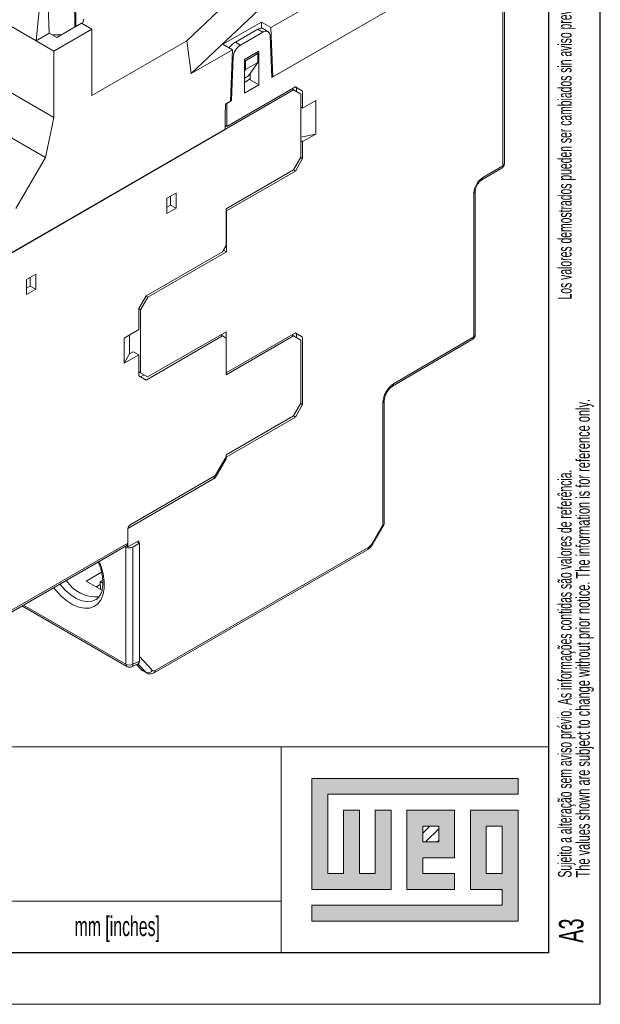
# Model space of a CAD drawing. Header units: millimetres. Extents: x 0 to 420, y 0 to 297.
# Tile 12 of 14: x 364 to 420, y 0 to 96. Entities that reach past the tile are written whole.
import ezdxf

# ---------------------------------------------------------------- set-up
doc = ezdxf.new("R2010")
doc.units = ezdxf.units.MM
doc.layers.add('FORMATO', color=7, linetype='Continuous')
doc.layers.add('LEGENDA', color=7, linetype='Continuous')
doc.styles.add('SLDTEXTSTYLE1', font='TXT', dxfattribs={"width": 0.605})
doc.styles.add('SLDTEXTSTYLE2', font='TXT', dxfattribs={"width": 0.569583})

# ---------------------------------------------------------------- blocks, each defined once
blk = doc.blocks.new('SW_NOTE_0')
at = {"color": 0, "linetype": 'Continuous', "lineweight": 0, "attachment_point": 1, "rotation": 90}
for s, insert, char_height, style in [('Sujeito a alteração sem aviso prévio. As informações contidas são valores de referência.                                                           Los valores demostrados pueden ser cambiados sin aviso previo. La información és de referencia solamente.', (-1.705, 0), 1.322917, 'SLDTEXTSTYLE2'), ('The values shown are subject to change without prior notice. The information is for reference only.', (0.059, 0), 1.32292, 'SLDTEXTSTYLE1')]:
    blk.add_mtext(s, dxfattribs=dict(at, insert=insert, char_height=char_height, style=style))

msp = doc.modelspace()

# ---------------------------------------------------------------- hatches: boundary and pattern name
at = {"linetype": 'Continuous'}
msp.add_hatch(color=7, dxfattribs=at).paths.add_polyline_path([(391.99, 21.93), (391.99, 11.15), (399.69, 11.15), (399.69, 18.85), (398.15, 18.85), (398.15, 12.69), (396.61, 12.69), (396.61, 18.85), (395.07, 18.85), (395.07, 12.69), (393.53, 12.69), (393.53, 20.39), (412.01, 20.39), (412.01, 21.93)], flags=0)
h = msp.add_hatch(color=7, dxfattribs=at)
h.paths.add_polyline_path([(391.99, 8.07), (412.01, 8.07), (412.01, 18.85), (407.39, 18.85), (407.39, 11.15), (410.47, 11.15), (410.47, 9.61), (391.99, 9.61)], flags=0)
h.paths.add_polyline_path([(408.93, 17.31), (410.47, 17.31), (410.47, 12.69), (408.93, 12.69)], flags=0)
h = msp.add_hatch(color=7, dxfattribs=at)
h.paths.add_polyline_path([(405.85, 12.69), (402.77, 12.69), (402.77, 14.23), (405.85, 14.23), (405.85, 18.85), (401.23, 18.85), (401.23, 11.15), (405.85, 11.15)], flags=0)
h.paths.add_polyline_path([(404.31, 15.77), (402.77, 15.77), (402.77, 17.31), (404.31, 17.31)], flags=0)
h = msp.add_hatch(dxfattribs=at)
h.set_pattern_fill('ANSI31', color=8, scale=0.25, style=0)
h.paths.add_polyline_path([(404.31, 15.77), (402.77, 15.77), (402.77, 17.31), (404.31, 17.31)], flags=0)

# ---------------------------------------------------------------- linework, layer by layer
at = {"color": 7, "linetype": 'Continuous', "lineweight": 15}
for p, q in [((379.842, 93.542), (395.296, 108.216)), ((335.27, 104.386), (366.948, 86.098)), ((380.28, 90.365), (395.412, 104.734)), ((405.497, 104.922), (388.014, 94.83)), ((410.544, 81.405), (410.544, 102.937)), ((410.69, 81.609), (410.69, 103.021)), ((405.417, 99.977), (388.093, 89.976)), ((388.199, 90.038), (405.311, 99.916)), ((357.296, 98.121), (365.216, 93.549)), ((366.382, 96.964), (366.484, 94.281)), ((365.529, 96.471), (365.216, 93.549)), ((370.625, 94.672), (366.948, 92.549)), ((367.226, 93.853), (369.635, 95.243)), ((369.635, 95.243), (370.625, 94.672)), ((370.625, 94.672), (370.625, 88.221)), ((387.095, 95.361), (383.364, 93.207)), ((386.736, 94.664), (384.571, 93.414)), ((386.736, 94.664), (387.231, 94.378)), ((387.095, 95.361), (388.014, 94.83)), ((387.118, 94.773), (387.095, 95.361)), ((387.731, 94.427), (387.161, 94.757)), ((388.199, 90.038), (388.014, 94.83)), ((366.484, 94.281), (365.216, 93.549)), ((366.484, 94.281), (367.226, 93.853)), ((387.231, 94.378), (385.066, 93.128)), ((388.093, 89.976), (387.938, 94.005)), ((366.948, 92.549), (365.216, 93.549)), ((370.625, 88.221), (379.842, 93.542)), ((379.842, 93.542), (380.28, 90.365)), ((383.364, 93.207), (384.283, 92.676)), ((384.571, 93.414), (385.066, 93.128)), ((366.948, 92.549), (366.948, 86.098)), ((384.283, 92.676), (380.28, 90.365)), ((384.283, 92.676), (384.098, 87.67)), ((384.36, 91.939), (384.204, 87.731)), ((385.442, 91.712), (386.856, 92.528)), ((386.75, 92.304), (385.548, 91.61)), ((386.608, 92.385), (386.75, 92.304)), ((386.75, 91.448), (386.75, 92.304)), ((386.856, 92.528), (386.856, 89.262)), ((385.442, 88.446), (385.442, 91.712)), ((385.442, 91.671), (385.548, 91.61)), ((385.548, 91.61), (385.548, 90.754)), ((385.548, 90.754), (386.75, 91.448)), ((386.75, 91.448), (385.831, 90.14)), ((385.442, 90.603), (385.548, 90.754)), ((385.442, 89.915), (385.831, 90.14)), ((386.007, 90.391), (386.007, 89.752)), ((388.088, 90.102), (388.199, 90.038)), ((390.391, 89.058), (383.742, 85.219)), ((385.442, 89.507), (386.007, 89.834)), ((386.856, 89.262), (385.442, 88.446)), ((386.007, 89.752), (386.856, 89.262)), ((391.099, 88.649), (390.391, 89.058)), ((390.509, 88.99), (390.391, 89.058)), ((390.509, 88.602), (390.509, 88.99)), ((390.509, 88.99), (391.099, 88.649)), ((356.006, 88.05), (366.138, 82.201)), ((390.215, 88.772), (356.875, 69.525)), ((390.215, 88.772), (390.056, 88.864)), ((390.922, 88.364), (390.215, 88.772)), ((390.922, 88.364), (390.922, 82.24)), ((391.099, 87.016), (391.099, 88.649)), ((383.591, 86.316), (383.603, 87.384)), ((383.603, 87.384), (384.098, 87.67)), ((383.742, 85.219), (383.751, 87.469)), ((384.204, 87.731), (383.751, 87.469)), ((384.103, 87.79), (384.204, 87.731)), ((390.922, 87.118), (391.099, 87.016)), ((391.099, 87.016), (392.364, 87.746)), ((392.364, 84.48), (392.364, 87.746)), ((366.138, 82.201), (366.948, 86.098)), ((383.591, 84.928), (383.591, 86.316)), ((383.742, 85.219), (383.591, 85.306)), ((361.117, 71.954), (383.591, 84.928)), ((392.364, 84.48), (390.922, 84.177)), ((391.099, 83.75), (392.364, 84.48)), ((390.922, 83.852), (391.099, 83.75)), ((391.099, 82.117), (391.099, 83.75)), ((390.215, 81.015), (390.922, 82.24)), ((390.913, 82.224), (391.099, 82.117)), ((363.239, 77.261), (366.138, 82.201)), ((390.391, 80.892), (391.099, 82.117)), ((408.592, 80.258), (410.544, 81.405)), ((390.215, 81.015), (383.674, 77.239)), ((383.711, 77.036), (390.391, 80.892)), ((390.197, 81.004), (390.391, 80.892)), ((408.491, 80.031), (410.444, 81.178)), ((378.813, 78.76), (377.929, 78.25)), ((378.283, 77.596), (378.283, 78.454)), ((378.813, 77.29), (378.813, 78.76)), ((407.716, 64.801), (407.716, 78.732)), ((407.862, 65.005), (407.862, 78.936)), ((377.929, 78.25), (377.929, 76.78)), ((377.929, 77.392), (378.283, 77.596)), ((378.283, 77.596), (378.813, 77.29)), ((377.929, 76.78), (378.813, 77.29)), ((383.674, 73.666), (383.674, 77.239)), ((383.674, 77.057), (383.711, 77.036)), ((383.696, 73.047), (383.711, 77.036)), ((383.32, 73.054), (383.674, 73.666)), ((375.896, 68.768), (383.32, 73.054)), ((383.696, 73.047), (376.073, 68.645)), ((383.411, 73.211), (383.696, 73.047)), ((365.183, 70.892), (364.299, 70.382)), ((365.183, 69.422), (365.183, 70.892)), ((364.299, 70.382), (364.299, 68.912)), ((364.653, 69.728), (364.653, 70.586)), ((364.299, 69.524), (364.653, 69.728)), ((364.299, 68.912), (365.183, 69.422)), ((364.653, 69.728), (365.183, 69.422)), ((375.189, 67.543), (375.896, 68.768)), ((376.073, 68.645), (375.365, 67.421)), ((375.887, 68.753), (376.073, 68.645)), ((375.189, 67.543), (375.189, 65.502)), ((375.189, 67.523), (375.365, 67.421)), ((375.365, 67.421), (375.365, 61.297)), ((375.189, 65.502), (373.774, 64.685)), ((376.039, 60.907), (383.674, 65.276)), ((383.674, 61.296), (383.674, 65.276)), ((390.391, 65.174), (383.674, 61.296)), ((391.099, 64.765), (390.391, 65.174)), ((390.509, 65.106), (390.391, 65.174)), ((390.509, 64.718), (390.509, 65.106)), ((390.509, 65.106), (391.099, 64.765)), ((373.774, 64.685), (373.774, 62.236)), ((374.304, 64.991), (374.304, 63.153)), ((375.896, 60.602), (383.32, 64.889)), ((383.32, 64.889), (383.159, 64.982)), ((383.674, 64.684), (383.32, 64.889)), ((390.215, 64.888), (383.674, 61.112)), ((383.674, 61.112), (383.674, 64.684)), ((390.215, 64.888), (390.055, 64.98)), ((390.922, 64.479), (390.215, 64.888)), ((390.922, 64.479), (390.922, 58.355)), ((391.099, 58.233), (391.099, 64.765)), ((399.828, 60), (407.615, 64.574)), ((399.928, 60.227), (407.716, 64.801)), ((373.774, 62.236), (374.304, 63.153)), ((374.659, 63.358), (374.304, 63.153)), ((374.659, 63.358), (375.189, 63.052)), ((375.189, 63.052), (373.774, 62.236)), ((375.189, 63.052), (375.189, 61.011)), ((375.189, 61.399), (375.365, 61.297)), ((375.365, 61.297), (376.039, 60.907)), ((375.509, 61.213), (376.039, 60.907)), ((375.896, 60.602), (375.189, 61.011)), ((375.366, 60.908), (375.702, 61.102)), ((390.215, 57.131), (390.922, 58.355)), ((390.913, 58.34), (391.099, 58.233)), ((398.877, 46.562), (398.877, 58.395)), ((399.023, 46.646), (399.023, 58.599)), ((390.391, 57.008), (391.099, 58.233)), ((390.215, 57.131), (383.674, 53.355)), ((383.674, 53.13), (390.391, 57.008)), ((390.197, 57.12), (390.391, 57.008)), ((382.609, 51.122), (383.674, 52.967)), ((382.675, 51.421), (383.674, 53.151)), ((383.594, 53.013), (383.674, 52.967)), ((383.665, 53.136), (383.674, 53.13)), ((383.674, 53.151), (383.674, 53.355)), ((383.674, 52.967), (383.674, 53.13)), ((374.128, 46.183), (382.609, 51.122)), ((374.34, 46.538), (382.525, 51.263)), ((382.445, 51.217), (382.609, 51.122)), ((374.128, 46.183), (374.128, 44.4)), ((374.128, 46.17), (374.128, 44.782)), ((397.773, 44.65), (398.877, 46.562)), ((397.853, 44.604), (399.016, 46.619)), ((374.128, 44.4), (375.189, 45.009)), ((375.189, 45.009), (375.189, 44.8)), ((356.864, 34.647), (374.024, 44.553)), ((373.832, 44.442), (373.93, 44.386)), ((373.93, 33.017), (373.93, 44.386)), ((374.128, 44.4), (373.943, 44.506)), ((375.259, 44.759), (374.625, 44.393)), ((374.625, 44.393), (374.625, 33.01)), ((375.007, 44.905), (375.259, 44.759)), ((375.259, 44.759), (375.259, 33.327)), ((376.691, 32.191), (397.42, 44.157)), ((376.795, 32.42), (397.523, 44.386)), ((371.584, 41.942), (370.097, 41.084)), ((371.441, 41.043), (371.688, 41.186)), ((370.097, 41.084), (371.616, 40.207)), ((371.07, 40.522), (371.45, 40.741)), ((371.699, 40.894), (371.441, 41.043)), ((371.441, 41.043), (371.464, 40.295)), ((363.839, 38.674), (374.034, 32.788)), ((374.507, 32.774), (375.147, 33.094)), ((374.625, 33.01), (375.259, 33.327)), ((374.958, 32.999), (375.443, 32.481)), ((375.443, 32.481), (375.554, 32.399)), ((375.488, 32.445), (375.862, 32.23)), ((375.568, 32.382), (375.941, 32.166))]:
    msp.add_line(p, q, dxfattribs=at)
at = {"color": 8, "linetype": 'Continuous', "lineweight": 15}
for p, q in [((369.061, 98.457), (369.087, 94.927)), ((368.955, 98.396), (368.981, 94.866)), ((384.258, 91.998), (384.36, 91.939)), ((356.875, 34.822), (374.128, 44.782)), ((363.986, 38.758), (373.93, 33.017)), ((375.259, 33.762), (376.505, 32.427)), ((374.966, 33.003), (375.488, 32.445)), ((375.862, 32.23), (375.085, 33.063))]:
    msp.add_line(p, q, dxfattribs=at)
at = {"color": 7, "linetype": 'Continuous', "lineweight": 0}
for p, q in [((412.01, 21.93), (391.99, 21.93)), ((391.99, 21.93), (391.99, 11.15)), ((412.01, 20.39), (412.01, 21.93)), ((393.53, 20.39), (412.01, 20.39)), ((393.53, 12.69), (393.53, 20.39)), ((396.61, 18.85), (395.07, 18.85)), ((395.07, 18.85), (395.07, 12.69)), ((396.61, 12.69), (396.61, 18.85)), ((399.69, 18.85), (398.15, 18.85)), ((398.15, 18.85), (398.15, 12.69)), ((399.69, 11.15), (399.69, 18.85)), ((405.85, 18.85), (401.23, 18.85)), ((401.23, 18.85), (401.23, 11.15)), ((405.85, 14.23), (405.85, 18.85)), ((412.01, 18.85), (407.39, 18.85)), ((407.39, 18.85), (407.39, 11.15)), ((412.01, 8.07), (412.01, 18.85)), ((402.77, 17.31), (404.31, 17.31)), ((402.77, 15.77), (402.77, 17.31)), ((404.31, 17.31), (404.31, 15.77)), ((408.93, 12.69), (408.93, 17.31)), ((408.93, 17.31), (410.47, 17.31)), ((410.47, 17.31), (410.47, 12.69)), ((404.31, 15.77), (402.77, 15.77)), ((402.77, 14.23), (405.85, 14.23)), ((402.77, 12.69), (402.77, 14.23)), ((395.07, 12.69), (393.53, 12.69)), ((398.15, 12.69), (396.61, 12.69)), ((405.85, 12.69), (402.77, 12.69)), ((405.85, 11.15), (405.85, 12.69)), ((410.47, 12.69), (408.93, 12.69)), ((391.99, 11.15), (399.69, 11.15)), ((401.23, 11.15), (405.85, 11.15)), ((407.39, 11.15), (410.47, 11.15)), ((410.47, 11.15), (410.47, 9.61)), ((391.99, 9.61), (391.99, 8.07)), ((410.47, 9.61), (391.99, 9.61)), ((391.99, 8.07), (412.01, 8.07))]:
    msp.add_line(p, q, dxfattribs=at)
at = {"color": 8, "linetype": 'Continuous', "lineweight": 15, "flags": 128}
for points in [[(397.773, 44.65), (397.815, 44.626), (397.842, 44.611), (397.852, 44.604), (397.853, 44.604)], [(371.347, 43.008), (371.534, 42.513), (371.736, 41.776), (371.838, 41.064), (371.838, 40.401), (371.736, 39.808), (371.534, 39.303), (371.239, 38.904), (370.861, 38.623), (370.413, 38.469), (369.907, 38.446), (369.361, 38.557), (368.792, 38.796), (368.218, 39.157), (367.658, 39.628), (367.13, 40.193), (366.923, 40.454)], [(367.521, 40.799), (367.564, 40.744), (368.057, 40.2), (368.584, 39.748), (369.125, 39.406), (369.661, 39.185), (370.173, 39.094), (370.642, 39.136), (371.052, 39.31), (371.085, 39.331)], [(375.943, 32.165), (375.914, 32.183), (375.862, 32.23)]]:
    msp.add_lwpolyline(points, dxfattribs=at)
at = {"color": 7, "linetype": 'Continuous', "lineweight": 15, "flags": 128}
msp.add_lwpolyline([(375.488, 32.445), (375.45, 32.474), (375.443, 32.481)], dxfattribs=at)
at = {"color": 7, "linetype": 'Continuous', "lineweight": 15}
for centre, radius, start, end in [((368.934, 95.626), 0.888, 331.25954, 0.26759), ((367.216, 98.398), 4.282, 263.3349, 277.02244), ((387.508, 94.046), 0.432, 354.55974, 129.75804), ((385.902, 91.827), 1.546, 122.71506, 175.84133), ((410.19, 81.609), 0.5, 300.42849, 0), ((409.637, 78.644), 1.924, 122.91809, 177.3706), ((407.362, 65.005), 0.5, 300.42849, 360), ((401.182, 58.289), 2.308, 122.91809, 177.3706), ((382.296, 51.63), 0.433, 301.95467, 331.14439), ((374.589, 46.149), 0.461, 122.60548, 177.39452), ((373.89, 44.752), 0.24, 304.05635, 7.25583), ((397.141, 44.998), 0.721, 301.95467, 331.14439), ((371.076, 43), 3.456, 212.12947, 274.95822), ((374.284, 33.704), 0.772, 242.69935, 296.146), ((374.284, 33.221), 0.5, 240.00269, 296.53594), ((376.069, 32.701), 0.515, 246.30237, 327.79974), ((376.654, 32.599), 0.228, 229.14182, 308.12639)]:
    msp.add_arc(centre, radius, start, end, dxfattribs=at)
at = {"color": 8, "linetype": 'Continuous', "lineweight": 15}
for centre, radius, start, end in [((410.297, 81.379), 0.248, 306.17233, 6.14725), ((410.44, 81.634), 0.251, 294.37466, 354.3052), ((408.344, 80.232), 0.249, 306.67282, 6.10274), ((407.611, 78.962), 0.252, 294.43392, 353.62823), ((407.612, 65.03), 0.251, 294.37466, 354.3052), ((407.469, 64.775), 0.248, 306.17233, 6.14725), ((399.694, 60.195), 0.236, 304.12229, 7.84649), ((398.773, 58.625), 0.252, 294.38599, 354.17529), ((397.285, 44.356), 0.24, 304.05635, 7.25583), ((374.169, 32.987), 0.241, 172.8844, 235.80342), ((374.378, 32.985), 0.247, 301.30667, 5.75492), ((376.557, 32.39), 0.24, 304.03013, 7.25846)]:
    msp.add_arc(centre, radius, start, end, dxfattribs=at)
at = {"color": 7, "linetype": 'Continuous', "lineweight": 15}
for centre, major_axis, ratio, start_param, end_param in [((386.479, 93.996), (0.706, 0.743), 0.349555, 0.08408, 0.869397), ((384.314, 92.746), (0.706, 0.743), 0.349555, 0.869397, 1.730694), ((398.523, 46.766), (0.498, -0.133), 0.317765, 5.582727, 6.368125), ((374.284, 44.604), (0.5, 0.016), 0.597073, 3.908279, 5.444168), ((374.906, 33.532), (-0.25, 0.434), 0.576679, 3.106726, 3.926463), ((376.066, 33.249), (0.498, 0.867), 0.579142, 2.965442, 3.140056)]:
    msp.add_ellipse(centre, major_axis=major_axis, ratio=ratio, start_param=start_param, end_param=end_param, dxfattribs=at)
for points, knots in [([(407.862, 78.936), (407.863, 78.971), (407.867, 79.065), (407.915, 79.268), (408.025, 79.523), (408.187, 79.768), (408.359, 79.945), (408.454, 80.007), (408.491, 80.031)], [0, 0, 0, 0, 0.104223, 0.279911, 0.470646, 0.670805, 0.870379, 1, 1, 1, 1]), ([(399.023, 58.599), (399.025, 58.642), (399.029, 58.766), (399.089, 59.024), (399.228, 59.347), (399.427, 59.65), (399.643, 59.878), (399.772, 59.963), (399.828, 60)], [0, 0, 0, 0, 0.095382, 0.280036, 0.470136, 0.663545, 0.855793, 1, 1, 1, 1]), ([(397.42, 44.157), (397.477, 44.196), (397.626, 44.294), (397.766, 44.461), (397.839, 44.581), (397.853, 44.604)], [0, 0, 0, 0, 0.339876, 0.87528, 1, 1, 1, 1]), ([(371.256, 42.955), (371.304, 42.842), (371.443, 42.514), (371.59, 41.971), (371.696, 41.354), (371.715, 40.786), (371.657, 40.288), (371.529, 39.873), (371.337, 39.56), (371.187, 39.384), (371.084, 39.335), (371.074, 39.33)], [0, 0, 0, 0, 0.069167, 0.201102, 0.332339, 0.462684, 0.592168, 0.721356, 0.851494, 0.986178, 1, 1, 1, 1]), ([(375.948, 32.172), (375.962, 32.161), (376.046, 32.096), (376.242, 32.067), (376.483, 32.088), (376.624, 32.158), (376.691, 32.191)], [0, 0, 0, 0, 0.069808, 0.402866, 0.715408, 1, 1, 1, 1])]:
    msp.add_open_spline(points, degree=3, knots=knots, dxfattribs=at)
at = {"layer": 'FORMATO'}
for p, q in [((420, 0), (420, 297)), ((415, 5), (415, 287)), ((415, 5), (19.916, 5))]:
    msp.add_line(p, q, dxfattribs=at)
at = {"layer": 'FORMATO', "lineweight": 0}
for p, q in [((235, 25.012), (415, 25.012)), ((389, 25), (389, 5)), ((263.916, 10), (389, 10.017)), ((0, 0), (420, 0))]:
    msp.add_line(p, q, dxfattribs=at)

# ---------------------------------------------------------------- block references
at = {"color": 7, "linetype": 'Continuous', "lineweight": 0}
msp.add_blockref('SW_NOTE_0', (417.595, 12.311), dxfattribs=at)

# ---------------------------------------------------------------- texts
at = {"layer": 'FORMATO', "insert": (368.958, 8.523), "char_height": 1.9, "attachment_point": 1, "style": 'SLDTEXTSTYLE1'}
msp.add_mtext('mm [inches]', dxfattribs=at)
at = {"layer": 'LEGENDA', "insert": (415.983, 5.976), "char_height": 2.3813, "attachment_point": 1, "rotation": 90, "style": 'SLDTEXTSTYLE1'}
msp.add_mtext('A3', dxfattribs=at)

doc.saveas('drawing.dxf')
